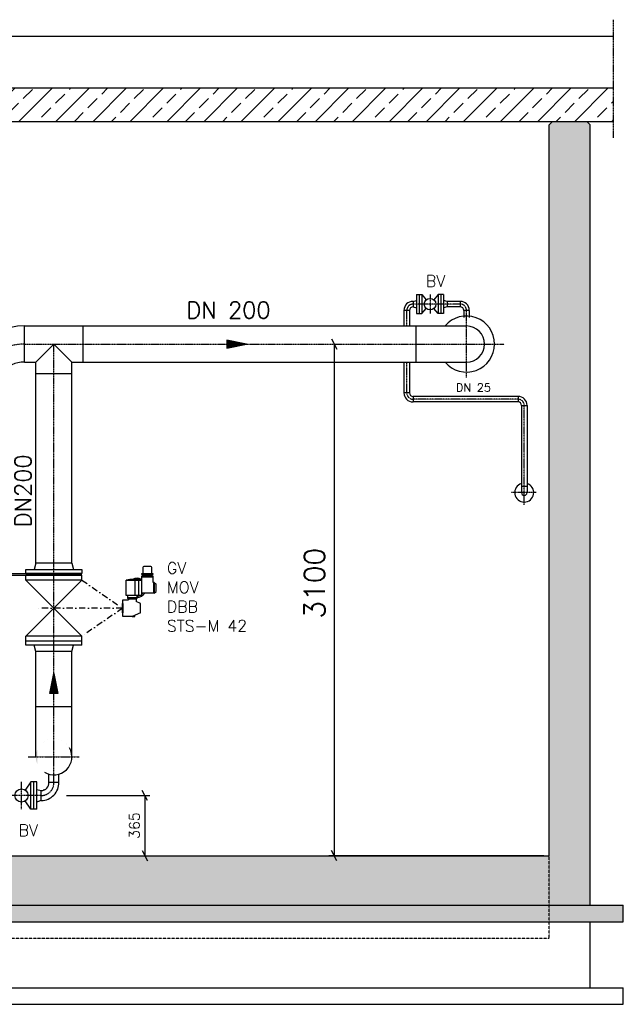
# Model space of a CAD drawing. Header units: millimetres. Extents: x -197187 to 241957296, y -45270 to 70505.
# Tile 98 of 116: x 81274 to 84931, y -28310 to -22345. Entities that reach past the tile are written whole.
import ezdxf
from ezdxf.enums import TextEntityAlignment as Align

# ---------------------------------------------------------------- set-up
doc = ezdxf.new("R2010")
doc.units = ezdxf.units.MM
doc.header["$LTSCALE"] = 0.5
doc.linetypes.add('DASHDOT', pattern=[1, 0.5, -0.25, 0, -0.25])
doc.linetypes.add('HIDDEN', pattern=[0.375, 0.25, -0.125])
for name, color, linetype in [('21', 7, 'Continuous'), ('41', 7, 'Continuous'), ('BEMAßUNG', 7, 'Continuous'), ('P-MU025ENTLÜ', 7, 'Continuous'), ('P-MU050ENTL', 7, 'Continuous'), ('P-MU150AUSL', 7, 'Continuous'), ('P-MU150EINL', 7, 'Continuous'), ('P-MU200EINL', 7, 'Continuous')]:
    doc.layers.add(name, color=color, linetype=linetype)
doc.styles.add('ROMANS', font='ROMANS', dxfattribs={"height": 0.2})
pattern_1 = [(45, (123557.7247622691, -877.6500483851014), (-112.2532015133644, 112.2532015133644), []), (45, (123669.9780122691, -877.6500483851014), (-112.2532015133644, 112.2532015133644), [79.375, -39.6875])]

# ---------------------------------------------------------------- blocks, each defined once
blk = doc.blocks.new('FPFEIL')
at = {"layer": '41', "color": 7, "linetype": 'Continuous'}
for p, q in [((-99.99980000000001, 18.5851), (-92.9259, 18.5851)), ((-99.99980000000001, 15.7051), (-78.52590000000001, 15.7051)), ((-99.99980000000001, 12.8251), (-64.1259, 12.8251)), ((-99.99980000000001, 12.8251), (-64.1259, 12.8251)), ((-99.99980000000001, 9.9452), (-49.7259, 9.9452)), ((-99.99980000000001, 7.0652), (-35.3259, 7.0652)), ((-99.99980000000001, 4.1852), (-20.926, 4.1852)), ((-99.99980000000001, 4.1852), (-20.926, 4.1852)), ((-99.99980000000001, 1.3052), (-6.526000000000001, 1.3052)), ((-99.99980000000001, -1.5748), (-7.874000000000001, -1.5748)), ((-99.99980000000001, -4.454800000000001), (-22.274, -4.454800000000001)), ((-99.99980000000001, -4.454800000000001), (-22.274, -4.454800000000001)), ((-99.99980000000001, -7.3348), (-36.6739, -7.3348)), ((-99.99980000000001, -10.2148), (-51.0739, -10.2148)), ((-99.99980000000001, -13.0948), (-65.4739, -13.0948)), ((-99.99980000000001, -13.0948), (-65.4739, -13.0948)), ((-99.99980000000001, -15.9748), (-79.8739, -15.9748)), ((-99.99980000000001, -18.8548), (-94.2739, -18.8548))]:
    blk.add_line(p, q, dxfattribs=at)
blk.add_lwpolyline([(0, 0), (-99.99980000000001, -20), (-99.99980000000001, 20), (0, 0)], close=True, dxfattribs=at)

msp = doc.modelspace()

# ---------------------------------------------------------------- hatches: boundary and pattern name
at = {"lineweight": 5}
h = msp.add_hatch(dxfattribs=at)
h.set_pattern_fill('ANSI33', color=256, scale=25)
h.set_pattern_definition(pattern_1)
h.paths.add_polyline_path([(80638.29109379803, -22760.15967597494), (71680.85854826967, -22760.15967597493), (71680.85854826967, -22960.89771979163), (76010.79109379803, -22960.89771979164), (76010.79109379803, -23460.89771979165), (76410.79109379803, -23460.89771979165), (76410.79109379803, -22960.89771979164), (80150.79109379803, -22960.89771979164), (80150.79109379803, -23460.89771979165), (80550.79109379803, -23460.89771979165), (80550.79109379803, -22960.89771979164), (80638.29109379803, -22960.89771979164)])
h.paths.add_polyline_path([(80728.29109379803, -22760.15967597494), (80638.29109379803, -22760.15967597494), (80638.29109379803, -22960.89771979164), (80728.29109379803, -22960.89771979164)])
h.paths.add_polyline_path([(80980.79109379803, -22760.15967597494), (80728.29109379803, -22760.15967597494), (80728.29109379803, -22960.89771979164), (80980.79109379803, -22960.89771979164)])
h.paths.add_polyline_path([(81233.29109379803, -22760.15967597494), (80980.79109379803, -22760.15967597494), (80980.79109379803, -22960.89771979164), (81233.29109379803, -22960.89771979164)])
h.paths.add_polyline_path([(81323.29109379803, -22760.15967597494), (81233.29109379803, -22760.15967597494), (81233.29109379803, -22960.89771979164), (81323.29109379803, -22960.89771979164)])
h.paths.add_polyline_path([(84871.50332208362, -22960.89771979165), (84871.50332208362, -22760.15967597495), (81323.29109379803, -22760.15967597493), (81323.29109379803, -22960.89771979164)])
h = msp.add_hatch(dxfattribs=at)
h.set_pattern_fill('ANSI33', color=256, scale=25)
h.set_pattern_definition(pattern_1)
h.paths.add_polyline_path([(71830.79109379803, -22980.89771979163), (71850.79109379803, -22960.89771979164), (72060.79109379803, -22960.89771979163), (72080.79109379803, -22980.89771979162), (72080.79109379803, -27409.87194976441), (84480.79109379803, -27409.87194976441), (84480.79109379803, -22980.89771979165), (84500.79109379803, -22960.89771979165), (84710.79109379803, -22960.89771979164), (84730.79109379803, -22980.89771979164), (84730.79109379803, -27709.87194976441), (71830.79109379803, -27709.87194976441)])
h = msp.add_hatch(dxfattribs=at)
h.set_pattern_fill('ANSI36', color=256, scale=10)
h.set_pattern_definition([(45, (123557.7247622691, -101318.064885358), (16.83798022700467, 61.73926083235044), [79.375, -15.875, 0, -15.875])])
h.paths.add_polyline_path([(72080.79109379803, -27709.87194976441), (71630.79109379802, -27709.87194976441), (71630.79109379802, -27809.87194976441), (72080.79109379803, -27809.87194976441)])
h.paths.add_polyline_path([(72980.79109379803, -27709.87194976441), (72080.79109379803, -27709.87194976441), (72080.79109379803, -27809.87194976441), (72980.79109379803, -27809.87194976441)])
h.paths.add_polyline_path([(84930.79109379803, -27709.87194976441), (72980.79109379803, -27709.87194976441), (72980.79109379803, -27809.87194976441), (84930.79109379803, -27809.87194976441)])
at = {"layer": 'P-MU200EINL', "linetype": 'Continuous'}
h = msp.add_hatch(color=256, dxfattribs=at)
h.paths.add_polyline_path([(81576.29412578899, -26756.20283964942, 0.6161933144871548), (81380.79109379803, -26765.13714673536), (81380.79109379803, -26854.60675093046, 0.1511027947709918), (81423.50486097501, -26903.25015839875, -0.7733262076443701)], flags=16)
edge = h.paths.add_edge_path()
edge.add_arc((81480.79109349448, -26809.87194883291), 109.549999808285, 29.33434671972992, 238.4714633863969)
edge.add_arc((81519.00789379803, -26849.5810497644), 109.5499999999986, 58.47146388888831, 209.3343472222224, ccw=False)
h = msp.add_hatch(color=256, dxfattribs=at)
h.paths.add_polyline_path([(81576.29412578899, -26756.20283964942, 0.6161933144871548), (81380.79109379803, -26765.13714673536), (81380.79109379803, -26854.60675093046, 0.1511027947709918), (81423.50486097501, -26903.25015839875, -0.7733262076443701)], flags=16)
h.paths.add_polyline_path([(81576.29412578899, -26756.20283964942, 0.7733262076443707), (81423.50486097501, -26903.25015839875, -1.293115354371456)])

# ---------------------------------------------------------------- linework, layer by layer
for p, q in [((73282.79109379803, -22444.735659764), (84871.50332208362, -22444.735659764)), ((84480.79109379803, -22980.89771979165), (84500.79109379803, -22960.89771979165)), ((84500.79109379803, -22960.89771979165), (84710.79109379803, -22960.89771979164)), ((84730.79109379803, -22980.89771979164), (84710.79109379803, -22960.89771979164)), ((82079.96350447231, -25702.5702943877), (82014.06425623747, -25702.5702943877)), ((81973.04702837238, -25833.27736360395), (81973.04702837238, -25739.97966866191)), ((81995.96850601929, -25833.27736360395), (81995.96850601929, -25739.97966866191)), ((82082.49708413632, -25716.84748885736), (82011.53067657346, -25716.84748885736)), ((82011.53067657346, -25716.84748885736), (82011.53067657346, -25833.27736360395)), ((82082.49708413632, -25722.57785826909), (82011.53067657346, -25722.57785826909)), ((82082.49708413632, -25753.67889201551), (82082.49708413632, -25716.84748885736)), ((82088.22745354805, -25753.67889201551), (82082.49708413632, -25753.67889201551)), ((82084.01173174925, -25753.67889201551), (82084.01173174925, -25819.57814025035)), ((82088.22745354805, -25753.67889201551), (82099.6881923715, -25765.13963083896)), ((82088.22745354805, -25753.67889201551), (82088.22745354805, -25819.57814025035)), ((82099.6881923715, -25808.11740142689), (82099.6881923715, -25765.13963083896)), ((82088.22745354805, -25819.57814025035), (82011.53067657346, -25819.57814025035)), ((82088.22745354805, -25819.57814025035), (82099.6881923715, -25808.11740142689)), ((81927.2040730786, -25845.82134365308), (81984.50776719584, -25845.82134365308)), ((81927.2040730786, -25849.60091199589), (81932.93444249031, -25855.33128140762)), ((81978.77739778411, -25855.33128140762), (81932.93444249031, -25855.33128140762)), ((81932.93444249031, -25855.33128140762), (81932.93444249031, -25859.69072613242)), ((81984.50776719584, -25849.60091199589), (81978.77739778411, -25855.33128140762)), ((81978.77739778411, -25855.33128140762), (81978.77739778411, -25869.45840126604)), ((82006.28317096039, -25881.17961142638), (81978.77739778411, -25869.45840126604)), ((82006.28317096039, -25938.48330554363), (82006.28317096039, -25881.17961142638)), ((82006.28317096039, -25938.48330554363), (81955.85592013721, -25959.97219083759)), ((81955.85592013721, -25959.97219083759), (81971.00810164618, -25959.97219083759)), ((81971.00810164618, -25959.97219083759), (81971.00810164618, -25953.51529530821))]:
    msp.add_line(p, q)
for points in [[(84871.50332208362, -22760.15967597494), (71680.85854826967, -22760.15967597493), (71680.85854826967, -22960.89771979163), (76010.79109379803, -22960.89771979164)], [(80550.79109379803, -22960.89771979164), (84871.50332208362, -22960.89771979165)], [(82011.53067657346, -25833.27736360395), (81918.608518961, -25833.27736360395), (81918.608518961, -25739.97966866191), (82011.53067657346, -25739.97966866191)], [(81955.85592013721, -25959.97219083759), (81898.55222601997, -25959.97219083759), (81898.55222601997, -25859.69072613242), (81932.93444249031, -25859.69072613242)], [(81927.2040730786, -25833.27736360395), (81927.2040730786, -25849.60091199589), (81984.50776719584, -25849.60091199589), (81984.50776719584, -25833.27736360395)]]:
    msp.add_lwpolyline(points)
for points in [[(82014.06425623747, -25705.43547909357), (82014.06425623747, -25699.70510968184), (82079.96350447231, -25699.70510968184), (82079.96350447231, -25705.43547909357)], [(82019.28066307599, -25716.84748885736), (82019.28066307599, -25705.43547909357), (82074.74709763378, -25705.43547909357), (82074.74709763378, -25716.84748885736)], [(81896.26007825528, -25938.48330554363), (81896.26007825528, -25881.17961142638), (81898.55222601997, -25881.17961142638), (81898.55222601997, -25938.48330554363)]]:
    msp.add_lwpolyline(points, close=True)
msp.add_lwpolyline([(82074.74709763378, -25699.70510968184), (82074.74709763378, -25664.17527388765, 0.414213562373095), (82069.01672822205, -25658.44490447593), (82025.01103248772, -25658.44490447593, 0.414213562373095), (82019.28066307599, -25664.17527388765), (82019.28066307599, -25699.70510968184)], format="xyb", close=True)
for centre, radius, start, end in [((81984.50776719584, -26188.3393406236), 453.1766833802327, 86.58142675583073, 98.36138331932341), ((81984.50776719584, -25786.62851613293), 57.30369411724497, 61.86350905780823, 117.8305168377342), ((81984.50776719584, -25733.62259907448), 5.730369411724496, 46.58138072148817, 133.4186192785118), ((81984.50776719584, -25786.62851613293), 57.30369411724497, 270, 324.9003678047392), ((81984.50776719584, -25786.62851613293), 48.70813999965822, 303.696421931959, 317.4315457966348), ((81984.50776719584, -25786.62851613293), 48.70813999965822, 270, 286.7200656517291)]:
    msp.add_arc(centre, radius, start, end)
at = {"layer": '21', "linetype": 'DASHDOT', "ltscale": 10}
msp.add_line((84871.50332208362, -23060.89771979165), (84871.50332208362, -22344.735659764), dxfattribs=at)
at = {"layer": '21', "linetype": 'Continuous', "ltscale": 10}
for p, q in [((72080.79109379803, -27409.87194976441), (84480.79109379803, -27409.87194976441)), ((84449.54109379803, -27409.87194976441), (83147.36699379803, -27409.87194976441)), ((71630.79109379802, -27709.87194976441), (84930.79109379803, -27709.87194976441)), ((71830.79109379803, -27709.87194976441), (84730.79109379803, -27709.87194976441)), ((71630.79109379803, -27809.87194976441), (84930.79109379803, -27809.87194976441))]:
    msp.add_line(p, q, dxfattribs=at)
at = {"layer": '21', "linetype": 'HIDDEN', "ltscale": 10}
for p, q in [((84480.79109379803, -27909.87194976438), (84480.79109379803, -27409.87194976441)), ((72080.79109379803, -27909.87194976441), (84480.79109379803, -27909.87194976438))]:
    msp.add_line(p, q, dxfattribs=at)
at = {"layer": '21', "linetype": 'Continuous'}
for p, q in [((71630.79109379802, -28209.87194976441), (84930.79109379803, -28209.87194976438)), ((71630.79109379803, -28309.87194976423), (84930.79109379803, -28309.87194976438))]:
    msp.add_line(p, q, dxfattribs=at)
at = {"layer": '41', "linetype": 'Continuous', "ltscale": 10}
for p, q in [((84480.79109379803, -27409.87194976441), (84480.79109379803, -22980.89771979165)), ((84730.79109379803, -27709.87194976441), (84730.79109379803, -22980.89771979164)), ((84930.79109379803, -27809.87194976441), (84930.79109379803, -27709.87194976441)), ((84730.79109379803, -28209.87194976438), (84730.79109379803, -27809.87194976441)), ((84930.79109379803, -28309.87194976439), (84930.79109379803, -28209.87194976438))]:
    msp.add_line(p, q, dxfattribs=at)
at = {"layer": 'BEMAßUNG', "linetype": 'Continuous', "ltscale": 10}
for p, q in [((83162.99199379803, -24278.62194976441), (83194.24199379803, -24341.12194976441)), ((83178.61699379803, -24309.87194976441), (83178.61699379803, -27409.87194976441)), ((82047.17449379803, -27076.12194976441), (82015.92449379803, -27013.62194976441)), ((81557.89019379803, -27044.87194976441), (82062.79949379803, -27044.87194976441)), ((82031.54949379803, -27044.87194976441), (82031.54949379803, -27409.87194976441)), ((82015.92449379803, -27378.62194976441), (82047.17449379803, -27441.12194976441)), ((83194.24199379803, -27441.12194976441), (83162.99199379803, -27378.62194976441))]:
    msp.add_line(p, q, dxfattribs=at)
at = {"layer": 'P-MU025ENTLÜ', "linetype": 'Continuous', "ltscale": 10}
for p, q in [((83678.79109379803, -24010.37194976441), (83678.79109379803, -24125.37194976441)), ((83678.79109379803, -24010.37194976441), (83710.79109379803, -24010.37194976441)), ((83694.79109379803, -24010.37194976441), (83694.79109379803, -24125.37194976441)), ((83710.79109379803, -24010.37194976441), (83710.79109379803, -24125.37194976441)), ((83710.79109379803, -24010.37194976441), (83737.08979379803, -24041.23264976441)), ((83808.79109379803, -24010.37194976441), (83782.49239379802, -24041.23264976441)), ((83840.79109379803, -24010.37194976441), (83808.79109379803, -24010.37194976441)), ((83808.79109379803, -24010.37194976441), (83808.79109379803, -24125.37194976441)), ((83824.79109379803, -24010.37194976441), (83824.79109379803, -24125.37194976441)), ((83840.79109379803, -24010.37194976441), (83840.79109379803, -24125.37194976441)), ((83656.79109379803, -24051.0219497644), (83678.79109379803, -24045.12714976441)), ((83656.79109379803, -24051.0219497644), (83656.79109379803, -24084.7219497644)), ((83656.79109379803, -24084.7219497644), (83678.79109379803, -24090.6169497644)), ((83710.79109379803, -24125.37194976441), (83737.08979379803, -24094.5112497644)), ((83808.79109379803, -24125.37194976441), (83782.49239379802, -24094.5112497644)), ((83862.79109379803, -24051.0219497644), (83840.79109379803, -24045.1270497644)), ((83862.79109379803, -24084.7219497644), (83840.79109379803, -24090.61684976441)), ((83942.79109379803, -24051.0219497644), (83862.79109379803, -24051.0219497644)), ((83862.79109379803, -24051.0219497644), (83862.79109379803, -24084.7219497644)), ((83942.79109379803, -24084.7219497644), (83862.79109379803, -24084.7219497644)), ((83942.79109379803, -24051.0219497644), (83942.79109379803, -24084.7219497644)), ((83635.64109379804, -24105.87194976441), (83601.94109379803, -24105.87194976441)), ((83601.94109379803, -24105.87194976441), (83601.94109379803, -24200.32194976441)), ((83635.64109379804, -24105.87194976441), (83635.64109379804, -24200.32194976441)), ((83678.79109379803, -24125.37194976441), (83710.79109379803, -24125.37194976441)), ((83840.79109379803, -24125.37194976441), (83808.79109379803, -24125.37194976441)), ((83997.64109379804, -24105.87194976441), (83963.94109379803, -24105.87194976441)), ((83963.94109379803, -24105.87194976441), (83963.94109379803, -24148.75094976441)), ((83997.64109379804, -24105.87194976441), (83997.64109379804, -24148.75094976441)), ((83601.94109379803, -24419.42194976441), (83601.94109379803, -24605.87194976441)), ((83635.64109379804, -24419.42194976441), (83635.64109379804, -24605.87194976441)), ((83635.64109379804, -24605.87194976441), (83601.94109379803, -24605.87194976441)), ((84292.79109379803, -24627.0219497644), (83656.79109379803, -24627.0219497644)), ((83656.79109379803, -24627.0219497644), (83656.79109379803, -24660.7219497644)), ((84292.79109379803, -24627.0219497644), (84292.79109379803, -24660.7219497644)), ((84292.79109379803, -24660.7219497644), (83656.79109379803, -24660.7219497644)), ((84313.94109379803, -24681.87194976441), (84313.94109379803, -25209.87194976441)), ((84313.94109379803, -24681.87194976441), (84347.64109379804, -24681.87194976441)), ((84347.64109379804, -24681.87194976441), (84347.64109379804, -25209.87194976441)), ((84347.64109379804, -25171.87194976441), (84313.94109379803, -25171.87194976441))]:
    msp.add_line(p, q, dxfattribs=at)
at = {"layer": 'P-MU025ENTLÜ', "linetype": 'DASHDOT', "ltscale": 10}
for p, q in [((83759.79109379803, -24010.37194976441), (83759.79109379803, -24125.37194976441)), ((83942.79109379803, -24067.87194976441), (83664.45359379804, -24067.87194976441)), ((83618.79109379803, -24200.32194976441), (83618.79109379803, -24105.87194976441)), ((83618.79109379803, -24605.87194976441), (83618.79109379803, -24419.42194976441)), ((84292.79109379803, -24643.87194976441), (83656.79109379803, -24643.87194976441)), ((84330.79109379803, -25284.61924976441), (84330.79109379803, -24681.87194976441)), ((84402.93899379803, -25209.87194976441), (84250.59849379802, -25209.87194976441))]:
    msp.add_line(p, q, dxfattribs=at)
at = {"layer": 'P-MU025ENTLÜ', "linetype": 'Continuous', "ltscale": 10}
msp.add_circle((83759.79109379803, -24067.87194976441), 34.99999999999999, dxfattribs=at)
for centre, radius, start, end in [((83656.79109379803, -24105.87194976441), 54.85, 90, 180), ((83656.79109379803, -24105.87194976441), 21.15, 90, 180), ((83942.79109379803, -24105.87194976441), 54.85, 0, 90), ((83942.79109379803, -24105.87194976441), 21.15, 0, 90), ((83656.79109379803, -24605.87194976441), 54.85, 180, 270), ((83656.79109379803, -24605.87194976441), 21.15, 180, 270), ((84292.79109379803, -24681.87194976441), 54.85, 0, 90), ((84292.79109379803, -24681.87194976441), 21.15, 0, 90), ((84330.79109379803, -25209.87194976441), 57.5, 107.0402527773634, 72.95974722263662), ((84330.79109379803, -25209.87194976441), 16.85, 180, 0)]:
    msp.add_arc(centre, radius, start, end, dxfattribs=at)
at = {"layer": 'P-MU025ENTLÜ', "linetype": 'DASHDOT', "ltscale": 10}
for centre, start, end in [((83656.79109379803, -24105.87194976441), 90, 180), ((83942.79109379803, -24105.87194976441), 0, 90), ((83656.79109379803, -24605.87194976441), 180, 270), ((84292.79109379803, -24681.87194976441), 0, 90)]:
    msp.add_arc(centre, 38, start, end, dxfattribs=at)
at = {"layer": 'P-MU050ENTL', "linetype": 'DASHDOT', "ltscale": 10}
for p, q in [((81284.79109379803, -27127.37194976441), (81284.79109379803, -26962.37194976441)), ((81404.79109379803, -27044.87194976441), (81078.79109379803, -27044.87194976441))]:
    msp.add_line(p, q, dxfattribs=at)
at = {"layer": 'P-MU050ENTL', "linetype": 'Continuous', "ltscale": 10}
for p, q in [((81341.79109379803, -26962.37194976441), (81307.52839379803, -27011.9627497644)), ((81341.79109379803, -27127.37194976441), (81341.79109379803, -26962.37194976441)), ((81377.79109379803, -26962.37194976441), (81341.79109379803, -26962.37194976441)), ((81359.79109379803, -27127.37194976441), (81359.79109379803, -26962.37194976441)), ((81377.79109379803, -27127.37194976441), (81377.79109379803, -26962.37194976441)), ((81450.44009379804, -26964.58364976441), (81450.44009379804, -26915.13364976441)), ((81510.85769379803, -26964.66524976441), (81510.85769379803, -26915.2152497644)), ((81377.79109379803, -27007.4872497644), (81404.79109379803, -27014.7219497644)), ((81404.79109379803, -27075.0219497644), (81404.79109379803, -27014.7219497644)), ((81418.79109379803, -27006.7002497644), (81420.03609379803, -27012.1132497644)), ((81450.44009379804, -26964.58364976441), (81510.85769379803, -26964.66524976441)), ((81341.79109379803, -27127.37194976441), (81307.52839379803, -27077.7811497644)), ((81377.79109379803, -27082.2566497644), (81396.64109379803, -27077.20564976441)), ((81404.79109379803, -27075.0219497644), (81391.08969379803, -27078.6932497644)), ((81377.79109379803, -27127.37194976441), (81341.79109379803, -27127.37194976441))]:
    msp.add_line(p, q, dxfattribs=at)
msp.add_circle((81284.79109379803, -27044.87194976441), 40, dxfattribs=at)
for radius, end in [(45.85, 5.366686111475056), (106.15, 2.271236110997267)]:
    msp.add_arc((81404.79109379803, -26968.87194976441), radius, 270, end, dxfattribs=at)
at = {"layer": 'P-MU050ENTL', "linetype": 'DASHDOT', "ltscale": 10}
msp.add_arc((81404.79109379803, -26968.87194976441), 76, 270, 0, dxfattribs=at)
at = {"layer": 'P-MU200EINL', "linetype": 'DASHDOT', "ltscale": 10}
for p, q in [((83980.79109379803, -24513.39404976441), (83980.79109379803, -24105.87194976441)), ((81302.79109379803, -24309.87194976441), (84208.93609379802, -24309.87194976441)), ((81480.79109379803, -26977.79634976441), (81480.79109379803, -24309.87194976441)), ((81325.66969379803, -26809.87194976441), (81635.40889379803, -26809.87194976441))]:
    msp.add_line(p, q, dxfattribs=at)
at = {"layer": 'P-MU200EINL', "linetype": 'Continuous', "ltscale": 10}
for p, q in [((81302.79109379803, -24200.32194976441), (83980.79109379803, -24200.32194976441)), ((81302.79109379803, -24419.42194976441), (81302.79109379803, -24200.32194976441)), ((81658.79109379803, -24419.42194976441), (81658.79109379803, -24200.32194976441)), ((83675.79109379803, -24419.42194976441), (83675.79109379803, -24200.32194976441)), ((81371.24109379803, -24419.42194976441), (81480.79109379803, -24309.87194976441)), ((81480.79109379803, -24309.87194976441), (81590.34109379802, -24419.42194976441)), ((81302.79109379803, -24419.42194976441), (81371.24109379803, -24419.42194976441)), ((81371.24109379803, -25637.87194976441), (81371.24109379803, -24419.42194976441)), ((81590.34109379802, -25637.87194976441), (81590.34109379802, -24419.42194976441)), ((81590.34109379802, -24419.42194976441), (83980.79109379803, -24419.42194976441)), ((81371.24109379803, -24487.87194976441), (81590.34109379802, -24487.87194976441)), ((81371.24109379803, -25637.87194976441), (81361.05909379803, -25675.87194976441)), ((81590.34109379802, -25637.87194976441), (81371.24109379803, -25637.87194976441)), ((81590.34109379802, -25637.87194976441), (81600.52309379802, -25675.87194976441)), ((81090.79109379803, -25699.87194976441), (81650.79109379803, -25699.87194976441)), ((81621.12579379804, -25709.87194976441), (81621.12579379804, -25699.87194976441)), ((81090.79109379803, -25709.87194976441), (81650.79109379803, -25709.87194976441)), ((81650.79109379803, -25709.87194976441), (81310.79109379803, -25709.87194976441)), ((81310.79109379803, -25739.87194976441), (81310.79109379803, -25709.87194976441)), ((81650.79109379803, -25739.87194976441), (81310.79109379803, -25739.87194976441)), ((81310.79109379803, -26079.87194976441), (81650.79109379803, -25739.87194976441)), ((81650.79109379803, -26079.87194976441), (81310.79109379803, -25739.87194976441)), ((81650.79109379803, -25739.87194976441), (81650.79109379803, -25709.87194976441)), ((81650.79109379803, -26079.87194976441), (81310.79109379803, -26079.87194976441)), ((81310.79109379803, -26133.87194976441), (81310.79109379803, -26079.87194976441)), ((81650.79109379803, -26109.87194976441), (81310.79109379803, -26109.87194976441)), ((81650.79109379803, -26133.87194976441), (81650.79109379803, -26079.87194976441)), ((81650.79109379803, -26133.87194976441), (81310.79109379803, -26133.87194976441)), ((81371.24109379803, -26171.87194976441), (81361.05909379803, -26133.87194976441)), ((81371.24109379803, -26809.87194976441), (81371.24109379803, -26171.87194976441)), ((81590.34109379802, -26171.87194976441), (81371.24109379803, -26171.87194976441)), ((81590.34109379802, -26171.87194976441), (81600.52309379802, -26133.87194976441)), ((81590.34109379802, -26809.87194976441), (81590.34109379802, -26171.87194976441)), ((81371.24109379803, -26504.87194976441), (81590.34109379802, -26504.87194976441))]:
    msp.add_line(p, q, dxfattribs=at)
at = {"layer": 'P-MU200EINL', "linetype": 'DASHDOT', "ltscale": 150}
for p, q in [((81650.79109379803, -25739.87194976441), (81896.26007825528, -25909.831458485)), ((81896.20162539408, -25909.87194976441), (81382.7208438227, -25909.87194976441)), ((81896.26007825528, -25909.831458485), (81650.79109379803, -26079.87194976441))]:
    msp.add_line(p, q, dxfattribs=at)
at = {"layer": 'P-MU200EINL', "linetype": 'Continuous', "ltscale": 10}
msp.add_lwpolyline([(81310.79109379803, -25675.87194976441), (81650.79109379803, -25675.87194976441), (81650.79109379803, -25699.87194976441), (81310.79109379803, -25699.87194976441)], close=True, dxfattribs=at)
for centre, radius, start, end in [((83980.79109379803, -24309.87194976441), 170, 220.121586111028, 139.878413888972), ((81302.79109379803, -24614.87194976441), 414.55, 90, 180), ((83980.79109379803, -24309.87194976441), 109.55, 270, 90), ((81302.79109379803, -24614.87194976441), 195.45, 90, 180), ((81480.79109379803, -26809.87194976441), 109.55, 238.471463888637, 29.33434722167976)]:
    msp.add_arc(centre, radius, start, end, dxfattribs=at)
at = {"layer": 'P-MU200EINL', "linetype": 'DASHDOT', "ltscale": 10}
msp.add_arc((81302.79109379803, -24614.87194976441), 305, 90, 180, dxfattribs=at)

# ---------------------------------------------------------------- block references
at = {"layer": '41', "linetype": 'Continuous', "ltscale": 10, "xscale": 1.200001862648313, "yscale": 1.200001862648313, "rotation": 90}
msp.add_blockref('FPFEIL', (81480.79109379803, -26306.49204976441), dxfattribs=at)
at = {"layer": 'P-MU200EINL', "linetype": 'Continuous', "ltscale": 10, "xscale": 1.200001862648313, "yscale": -1.200001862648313}
msp.add_blockref('FPFEIL', (82648.47579379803, -24309.87194976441), dxfattribs=at)

# ---------------------------------------------------------------- texts
at = {"layer": 'BEMAßUNG', "linetype": 'Continuous', "ltscale": 10, "style": 'ROMANS'}
for s, height, p in [('3100', 125, (83060.53284798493, -25973.55304976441)), ('365', 62.5, (81969.04949379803, -27307.5884497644))]:
    msp.add_text(s, height=height, rotation=90, dxfattribs=at).set_placement(p, align=Align.MIDDLE_LEFT)
at = {"layer": 'P-MU025ENTLÜ', "linetype": 'Continuous', "ltscale": 10, "style": 'ROMANS'}
msp.add_text('BV', height=70, dxfattribs=at).set_placement((83734.79469379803, -23963.2998497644))
msp.add_text('DN 25', height=50, dxfattribs=at).set_placement((84129.06789379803, -24598.20504976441), align=Align.RIGHT)
at = {"layer": 'P-MU050ENTL', "linetype": 'Continuous', "ltscale": 10, "style": 'ROMANS'}
msp.add_text('BV', height=70, dxfattribs=at).set_placement((81267.09769379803, -27290.45074976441))
at = {"layer": 'P-MU150AUSL', "linetype": 'Continuous', "ltscale": 10, "style": 'ROMANS'}
msp.add_text('DN 200', height=100, dxfattribs=at).set_placement((82793.33159379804, -24154.30184976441), align=Align.RIGHT)
at = {"layer": 'P-MU150AUSL', "insert": (82165.44587855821, -25632.12425544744), "char_height": 70, "width": 824.3311419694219, "attachment_point": 1, "style": 'ROMANS'}
msp.add_mtext('GV\\PMOV\\PDBB\\PSTS-M 42', dxfattribs=at)
at = {"layer": 'P-MU150EINL', "linetype": 'Continuous', "ltscale": 10, "style": 'ROMANS'}
msp.add_text('DN200', height=100, rotation=90, dxfattribs=at).set_placement((81344.14099379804, -24978.43324976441), align=Align.RIGHT)

doc.saveas('drawing.dxf')
